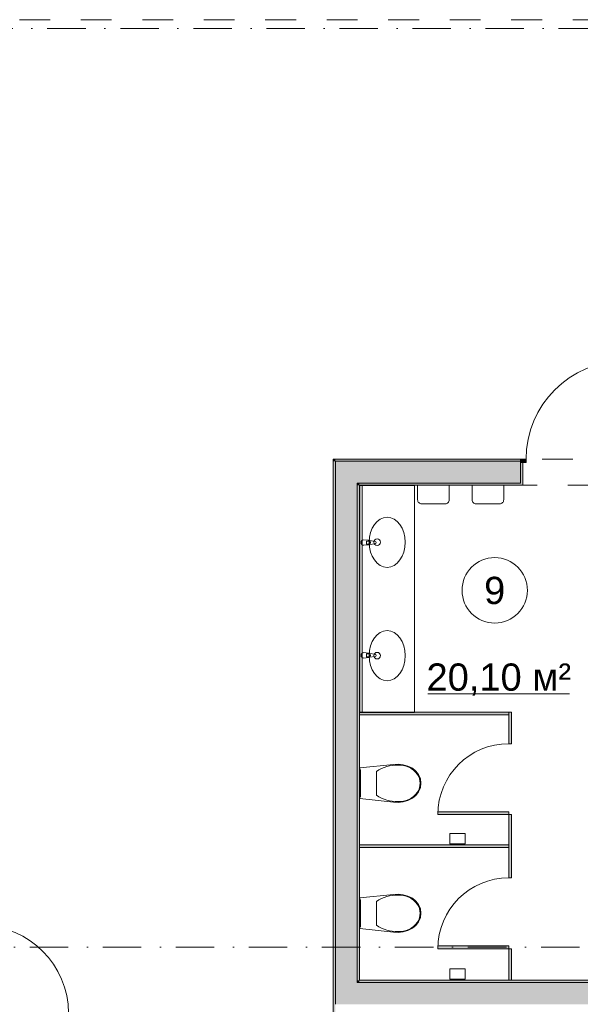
# Model space of a CAD drawing. Header units: millimetres. Extents: x -14761 to 157739, y -22400 to 107990.
# Tile 125 of 256: x 91502 to 96648, y 27050 to 36080. Entities that reach past the tile are written whole.
import ezdxf

# ---------------------------------------------------------------- set-up
doc = ezdxf.new("R2010")
doc.units = ezdxf.units.MM
doc.header["$MEASUREMENT"] = 0
doc.linetypes.add('Штриховая', pattern=[564.444447, 282.222223, -282.222223])
doc.linetypes.add('Штрихпунктирная', pattern=[670.277762, 352.777767, -176.388884, 0, -141.111112])
for name, color, linetype in [('Интерьер - Оборудование', 7, 'Continuous'), ('Интерьер - Сантехника', 7, 'Continuous'), ('Конструктив - Стены Блок 200 нов', 7, 'Continuous'), ('Элемент Модели - Зона', 7, 'Continuous'), ('Элемент Модели - Оси', 7, 'Continuous')]:
    doc.layers.add(name, color=color, linetype=linetype)
doc.styles.add('СГЕНЕРИР_СТИЛЬ_1', font='txt')

msp = doc.modelspace()

# ---------------------------------------------------------------- hatches: boundary and pattern name
at = {"layer": 'Интерьер - Оборудование', "linetype": 'Continuous', "lineweight": 0, "true_color": 0x7f7f7f}
for points in [[(94622, 29730), (94622, 29705), (95990, 29705), (95990, 29730)], [(96015, 29730), (95990, 29730), (95990, 29440), (96015, 29440)], [(95990, 28815), (95340, 28815), (95340, 28790), (95990, 28790)], [(96015, 28790), (95990, 28790), (95990, 28500), (96015, 28500)], [(94620, 28512.5), (94620, 28487.5), (95990, 28487.5), (95990, 28512.5)], [(96015, 28500), (95990, 28500), (95990, 28210), (96015, 28210)], [(95990, 27585), (95340, 27585), (95340, 27560), (95990, 27560)], [(96015, 27560), (95990, 27560), (95990, 27270), (96015, 27270)]]:
    msp.add_hatch(color=8, dxfattribs=at).paths.add_polyline_path(points)
at = {"layer": 'Конструктив - Стены Блок 200 нов', "linetype": 'Continuous', "lineweight": 0, "true_color": 0x000000}
for points in [[(94400, 32050), (94380, 32050), (94400, 32030)], [(94380, 32030), (94400, 32030), (94380, 32050)], [(94380, 26970), (94400, 26970), (94400, 32030), (94380, 32030)], [(96100, 32050), (94400, 32050), (94400, 32030), (96100, 32030)], [(94600, 32030), (94400, 32030), (94600, 31830)], [(94600, 31830), (94400, 32030), (94400, 31830)], [(94600, 31830), (96100, 31830), (96100, 32020), (96100, 32030), (94600, 32030)], [(96100, 32020), (96150, 32020), (96150, 32050), (96100, 32050)], [(96100, 31810), (96120, 31810), (96120, 32020), (96100, 32020), (96100, 31830)], [(94600, 27250), (94600, 31830), (94400, 31830), (94400, 27250)], [(94620, 31830), (94600, 31830), (94620, 31810)], [(94620, 31810), (94600, 31830), (94600, 31810)], [(94620, 27270), (94620, 31810), (94600, 31810), (94600, 27270)], [(96100, 31830), (94620, 31830), (94620, 31810), (96100, 31810)], [(94600, 27050), (94600, 27250), (94400, 27250), (94400, 27050)], [(94620, 27250), (94620, 27270), (94600, 27270), (94600, 27250)], [(94620, 27050), (94620, 27250), (94600, 27250), (94600, 27050)], [(98700, 27270), (94620, 27270), (94620, 27250), (98700, 27250)], [(94620, 27050), (98700, 27050), (98700, 27250), (94620, 27250)]]:
    msp.add_hatch(color=18, dxfattribs=at).paths.add_polyline_path(points)

# ---------------------------------------------------------------- linework, layer by layer
at = {"layer": 'Интерьер - Оборудование', "color": 7, "linetype": 'Continuous', "lineweight": 15}
for p, q in [((94685.3, 31298.3), (94700.2, 31298.3)), ((94685.3, 31271.1), (94685.3, 31298.3)), ((94700.2, 31271.1), (94685.3, 31271.1)), ((94685.3, 30264), (94700.2, 30264)), ((94685.3, 30236.8), (94685.3, 30264)), ((94700.2, 30236.8), (94685.3, 30236.8)), ((96015, 28790), (95990, 28790)), ((95990, 28790), (95990, 28500)), ((96015, 28500), (96015, 28790)), ((95990, 28500), (95990, 28210)), ((96015, 28210), (96015, 28500)), ((95990, 28210), (96015, 28210))]:
    msp.add_line(p, q, dxfattribs=at)
at = {"layer": 'Интерьер - Оборудование', "color": 7, "linetype": 'Continuous', "lineweight": 15, "flags": 128}
for points in [[(94660.4, 31259.7), (94702.4, 31263.7, 0.12102), (94711.9, 31267), (94764.8, 31273.6, 0.882566), (94764.8, 31295.8), (94711.9, 31302.4, 0.12102), (94702.4, 31305.7), (94660.4, 31309.7, 1)], [(94660.4, 30225.4), (94702.4, 30229.4, 0.12102), (94711.9, 30232.7), (94764.8, 30239.3, 0.882566), (94764.8, 30261.5), (94711.9, 30268.1, 0.12102), (94702.4, 30271.4), (94660.4, 30275.4, 1)]]:
    msp.add_lwpolyline(points, format="xyb", close=True, dxfattribs=at)
for points in [[(94622, 29730), (94622, 29705), (95990, 29705), (95990, 29730)], [(96015, 29730), (95990, 29730), (95990, 29440), (96015, 29440)], [(95990, 28815), (95340, 28815), (95340, 28790), (95990, 28790)], [(94620, 28512.5), (94620, 28487.5), (95990, 28487.5), (95990, 28512.5)], [(95990, 27585), (95340, 27585), (95340, 27560), (95990, 27560)], [(96015, 27560), (95990, 27560), (95990, 27270), (96015, 27270)]]:
    msp.add_lwpolyline(points, close=True, dxfattribs=at)
at = {"layer": 'Интерьер - Оборудование', "color": 7, "linetype": 'Continuous', "lineweight": 15}
for centre, radius, start, end in [((94700.2, 31284.7), 13.6, 270, 90), ((94700.5, 31284.7), 21.1, 302.77103, 57.22897), ((94700.2, 30250.4), 13.6, 270, 90), ((94700.5, 30250.4), 21.1, 302.77103, 57.22897), ((95990, 28790), 650, 90, 180), ((95990, 27560), 650, 90, 180)]:
    msp.add_arc(centre, radius, start, end, dxfattribs=at)
at = {"layer": 'Интерьер - Сантехника', "color": 7, "linetype": 'Continuous', "lineweight": 15}
for p, q in [((94625, 31807.5), (94625, 29727.5)), ((95125, 31807.5), (94625, 31807.5)), ((94645, 31807.5), (94645, 29727.5)), ((95125, 31807.5), (95125, 29727.5)), ((95125, 29727.5), (94625, 29727.5)), ((94776.4, 29186), (94776.4, 29077.1)), ((94776.4, 29077.1), (94776.4, 28968.1)), ((95450, 28522.5), (95590, 28522.5)), ((95450, 28514.5), (95590, 28514.5)), ((94776.4, 27993.8), (94776.4, 27884.9)), ((94776.4, 27884.9), (94776.4, 27776)), ((95450, 27280), (95590, 27280)), ((95450, 27272), (95590, 27272))]:
    msp.add_line(p, q, dxfattribs=at)
at = {"layer": 'Интерьер - Сантехника', "color": 7, "linetype": 'Continuous', "lineweight": 15, "flags": 128}
for points in [[(95444.4, 31810.4), (95444.4, 31676.7, -0.414214), (95408.1, 31640.4), (95190.6, 31640.4, -0.414214), (95154.4, 31676.7), (95154.4, 31810.4)], [(95944.7, 31810.4), (95944.7, 31676.7, -0.414214), (95908.5, 31640.4), (95691, 31640.4, -0.414214), (95654.7, 31676.7), (95654.7, 31810.4)]]:
    msp.add_lwpolyline(points, format="xyb", close=True, dxfattribs=at)
for points in [[(95021.7, 28907.6), (95065.3, 28920), (95106.3, 28939.1), (95138.9, 28964.7), (95163.8, 28997.7), (95179.6, 29036), (95185, 29077.1), (95179.6, 29118.1), (95163.8, 29156.4), (95138.9, 29189.5), (95106.3, 29215), (95065.3, 29234.1), (95021.7, 29246.5), (94976.8, 29252), (94931.6, 29250.4), (94625, 29218), (94625, 28936.1), (94931.6, 28903.7), (94976.8, 28902.1)], [(94625, 29200.1), (94625, 28954.1), (94630, 28954.1), (94630, 29200.1)], [(95450, 28617.5), (95590, 28617.5), (95590, 28522.5), (95585, 28522.5), (95585, 28514.5), (95590, 28514.5), (95590, 28512.5), (95450, 28512.5), (95450, 28514.5), (95455, 28514.5), (95455, 28522.5), (95450, 28522.5)], [(95021.7, 27715.5), (95065.3, 27727.9), (95106.3, 27746.9), (95138.9, 27772.5), (95163.8, 27805.5), (95179.6, 27843.8), (95185, 27884.9), (95179.6, 27925.9), (95163.8, 27964.2), (95138.9, 27997.3), (95106.3, 28022.9), (95065.3, 28041.9), (95021.7, 28054.3), (94976.8, 28059.8), (94931.6, 28058.2), (94625, 28025.9), (94625, 27743.9), (94931.6, 27711.5), (94976.8, 27710)], [(94625, 28007.9), (94625, 27761.9), (94630, 27761.9), (94630, 28007.9)], [(95450, 27375), (95590, 27375), (95590, 27280), (95585, 27280), (95585, 27272), (95590, 27272), (95590, 27270), (95450, 27270), (95450, 27272), (95455, 27272), (95455, 27280), (95450, 27280)]]:
    msp.add_lwpolyline(points, close=True, dxfattribs=at)
at = {"layer": 'Интерьер - Сантехника', "color": 7, "linetype": 'Continuous', "lineweight": 15}
for centre in [(94783.9, 31287.5), (94783.9, 30247.5)]:
    msp.add_circle(centre, 30, dxfattribs=at)
for centre in [(94875, 31287.5), (94875, 30247.5)]:
    msp.add_ellipse(centre, major_axis=(0, 230), ratio=0.717391, dxfattribs=at)
for centre, major_axis, start_param, end_param in [((94964.4, 28819), (0, 425.3), 6.259567, 6.812588), ((94985.8, 28987.6), (0, 256.9), 5.438324, 6.338913), ((95056.2, 29076.2), (0, 138.5), 4.71825, 5.344894), ((95056.2, 29077.9), (0, 138.5), 4.079884, 4.706528), ((94985.8, 29166.5), (0, 256.9), 3.085861, 3.98645), ((94964.4, 29335.1), (0, 425.3), 2.612188, 3.165208), ((94964.4, 27626.8), (0, 425.3), 6.259567, 6.812588), ((94985.8, 27795.4), (0, 256.9), 5.438324, 6.338913), ((95056.2, 27884.1), (0, 138.5), 4.71825, 5.344894), ((95056.2, 27885.7), (0, 138.5), 4.079884, 4.706528), ((94964.4, 28143), (0, 425.3), 2.612188, 3.165208), ((94985.8, 27974.4), (0, 256.9), 3.085861, 3.98645)]:
    msp.add_ellipse(centre, major_axis=major_axis, ratio=0.875546, start_param=start_param, end_param=end_param, dxfattribs=at)
at = {"layer": 'Конструктив - Стены Блок 200 нов', "color": 251, "linetype": 'Continuous', "lineweight": 20, "true_color": 0x575757}
for p, q in [((94600, 32030), (94400, 32030)), ((94400, 32030), (94400, 31830)), ((94600, 32030), (94400, 32030)), ((96100, 32030), (94600, 32030)), ((96100, 32050), (96100, 32030)), ((96100, 32050), (96100, 32030)), ((96100, 32050), (96100, 32030)), ((96100, 32030), (96100, 32020)), ((96100, 32030), (96100, 32020)), ((96100, 32030), (96100, 32020)), ((96100, 32020), (96120, 32020)), ((96100, 31830), (96100, 32020)), ((96120, 32020), (96120, 31810)), ((96120, 32020), (96120, 31810)), ((94400, 31830), (94400, 27250)), ((94620, 31830), (94600, 31830)), ((94600, 27250), (94600, 31830)), ((94620, 31830), (94600, 31830)), ((94620, 31830), (96100, 31830)), ((96100, 31810), (96120, 31810)), ((96100, 31810), (96120, 31810)), ((94400, 27250), (94400, 27050)), ((94620, 27250), (94600, 27250)), ((94620, 27250), (94600, 27250)), ((98700, 27250), (94620, 27250))]:
    msp.add_line(p, q, dxfattribs=at)
at = {"layer": 'Конструктив - Стены Блок 200 нов', "color": 251, "linetype": 'Continuous', "lineweight": 5, "true_color": 0x575757}
for p, q in [((96150, 32050), (96100, 32050)), ((96100, 32050), (96100, 32020)), ((96100, 32020), (96150, 32020)), ((96150, 32020), (96150, 32050))]:
    msp.add_line(p, q, dxfattribs=at)
at = {"layer": 'Конструктив - Стены Блок 200 нов', "color": 251, "linetype": 'Continuous', "lineweight": 20, "true_color": 0x575757, "flags": 128}
for points in [[(94380, 32050), (94400, 32050)], [(94380, 32050), (94380, 26970)], [(96100, 32050), (94400, 32050)], [(94620, 27270), (94620, 31810)], [(94620, 31810), (96100, 31810)], [(98700, 27270), (94620, 27270)]]:
    msp.add_lwpolyline(points, dxfattribs=at)
at = {"layer": 'Конструктив - Стены Блок 200 нов', "color": 251, "linetype": 'Continuous', "lineweight": 5, "true_color": 0x575757}
for centre, radius, start, end in [((97050, 32050), 900, 90, 180), ((91150, 26970), 800, 0, 90)]:
    msp.add_arc(centre, radius, start, end, dxfattribs=at)
at = {"layer": 'Элемент Модели - Зона', "color": 7, "linetype": 'Continuous', "lineweight": 15}
msp.add_line((95249.2, 29898.5), (96549.8, 29898.5), dxfattribs=at)
at = {"layer": 'Элемент Модели - Зона', "color": 7, "linetype": 'Штриховая', "lineweight": 15, "flags": 128}
for points in [[(71700.1, 36080), (68044.7, 36080), (68044.7, 31008.5), (71700.1, 27353.1), (71700.1, 27650), (72300.1, 27650), (72300.1, 27050), (72320.1, 27050), (72320.1, 26970), (90050, 26970), (90050, 26950), (90650, 26950), (90650, 26970), (94380, 26970), (94380, 32050), (99080, 32050), (99080, 35700), (98700, 35700), (98700, 36080), (90650, 36080), (90650, 35700), (90050, 35700), (90050, 36080), (89950, 36080), (89950, 35700), (89350, 35700), (89350, 36080), (81300.1, 36080), (81300.1, 35700), (80700.1, 35700), (80700.1, 36080), (72300.1, 36080), (72300.1, 35700), (71700.1, 35700)], [(94620, 31810), (94620, 27270), (98700, 27270), (98700, 27650), (99080, 27650), (99080, 31810)]]:
    msp.add_lwpolyline(points, close=True, dxfattribs=at)
at = {"layer": 'Элемент Модели - Зона', "color": 7, "linetype": 'Continuous', "lineweight": 15, "flags": 128}
msp.add_lwpolyline([(96161.7, 30846.2, 1), (95561.7, 30846.2, 1)], format="xyb", close=True, dxfattribs=at)
at = {"layer": 'Элемент Модели - Оси', "color": 7, "linetype": 'Штрихпунктирная', "lineweight": 15}
for p, q in [((-12153.2, 36000), (155042.6, 36000)), ((-12314.1, 27575), (155203.5, 27575))]:
    msp.add_line(p, q, dxfattribs=at)

# ---------------------------------------------------------------- texts
at = {"layer": 'Элемент Модели - Зона', "color": 7, "lineweight": 15, "char_height": 250, "attachment_point": 5, "style": 'СГЕНЕРИР_СТИЛЬ_1'}
for s, insert in [('\\A1;{\\pqc;\\fArial|b0|i0|c204|p38;9}', (95861.7, 30844.1)), ('\\A1;{\\pqc;\\fArial|b0|i0|c204|p38;20,10 м²}', (95899.5, 30027.8))]:
    msp.add_mtext(s, dxfattribs=dict(at, insert=insert))

doc.saveas('drawing.dxf')
